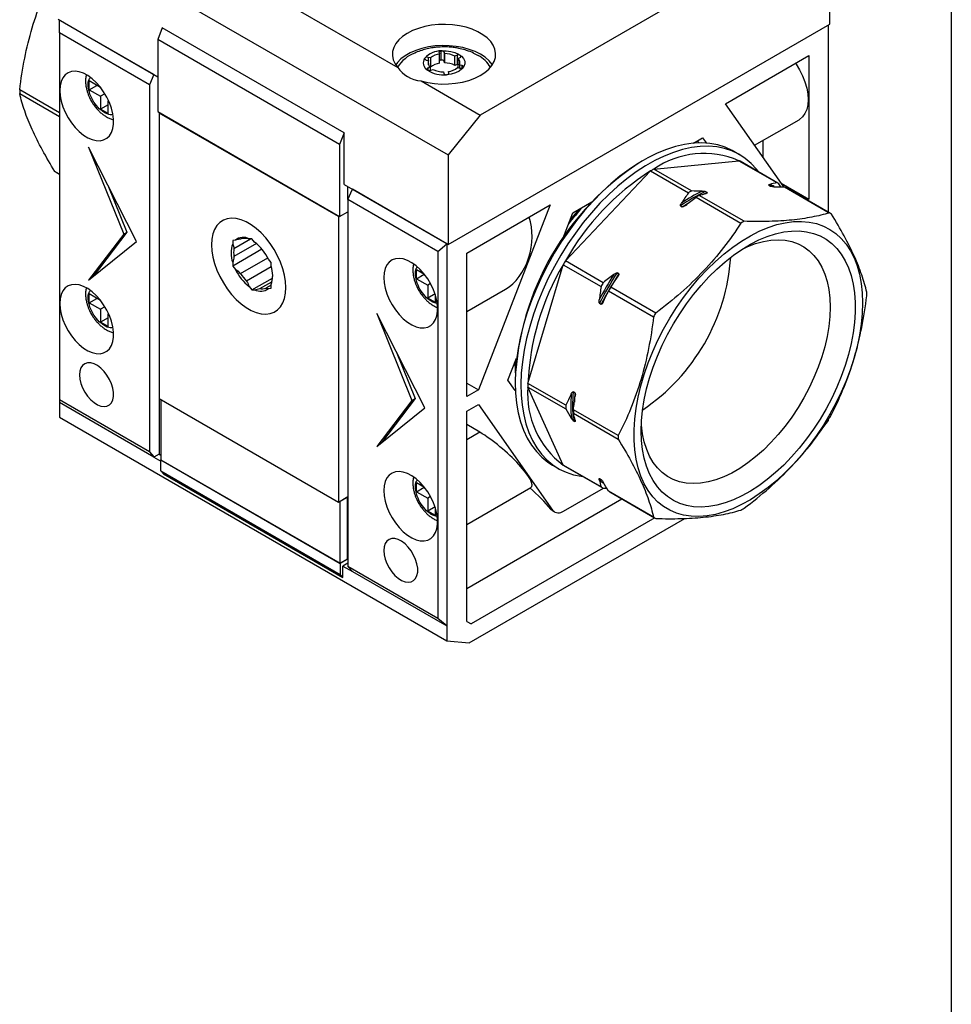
# Model space of a CAD drawing. Header units: millimetres. Extents: x 13 to 546, y 13 to 419.
# Tile 11 of 14: x 443 to 546, y 236 to 344. Entities that reach past the tile are written whole.
import ezdxf

# ---------------------------------------------------------------- set-up
doc = ezdxf.new("R2010")
doc.units = ezdxf.units.MM
doc.header["$LTSCALE"] = 2
doc.layers.add('TEXT', color=140, linetype='Continuous', lineweight=25)

msp = doc.modelspace()

# ---------------------------------------------------------------- linework, layer by layer
for p, q in [((447.488, 354.345), (490.551, 329.486)), ((460.128, 353.488), (484.983, 339.139)), ((529.159, 354.131), (494.087, 333.884)), ((532.695, 343.924), (532.695, 353.815)), ((447.488, 344.454), (458.484, 338.107)), ((458.06, 338.352), (447.63, 344.373)), ((447.63, 342.954), (447.63, 344.373)), ((458.979, 343.505), (458.484, 342.229)), ((479.061, 331.912), (458.979, 343.505)), ((490.551, 319.595), (532.695, 343.924)), ((532.553, 323.133), (532.553, 343.842)), ((457.565, 337.218), (447.63, 342.954)), ((447.63, 342.954), (447.63, 302.435)), ((478.566, 330.636), (458.484, 342.229)), ((458.484, 342.229), (458.484, 334.269)), ((488.602, 340.19), (488.327, 340.256)), ((488.327, 340.256), (488.327, 339.912)), ((489.557, 340.799), (489.595, 340.629)), ((489.595, 339.608), (489.595, 340.629)), ((489.794, 339.956), (489.794, 340.976)), ((490.141, 340.67), (490.103, 340.84)), ((490.103, 340.84), (490.103, 339.819)), ((490.141, 340.67), (490.141, 339.649)), ((491.532, 340.497), (491.296, 340.392)), ((491.296, 339.372), (491.296, 340.392)), ((491.532, 340.497), (491.532, 339.476)), ((491.631, 340.14), (491.867, 340.244)), ((491.917, 340.467), (491.917, 340.274)), ((493.341, 340.725), (493.875, 340.455)), ((521.157, 335.14), (530.361, 340.453)), ((530.361, 340.453), (530.361, 324.613)), ((487.967, 340.048), (487.967, 340.17)), ((488.115, 339.963), (488.39, 339.897)), ((488.55, 339.181), (488.314, 339.077)), ((488.39, 339.423), (488.39, 339.897)), ((488.602, 339.17), (488.549, 339.182)), ((488.55, 339.181), (488.55, 338.796)), ((488.602, 340.19), (488.602, 339.17)), ((490.141, 339.649), (490.103, 339.819)), ((491.532, 339.476), (491.296, 339.372)), ((491.579, 339.128), (491.853, 339.062)), ((491.631, 340.14), (491.631, 339.119)), ((492.066, 339.355), (491.792, 339.421)), ((491.792, 339.421), (491.792, 339.077)), ((492.066, 339.355), (492.066, 339.062)), ((458.06, 338.352), (457.565, 337.218)), ((488.314, 339.077), (488.314, 338.824)), ((488.648, 338.824), (488.884, 338.928)), ((490.038, 338.65), (490.076, 338.48)), ((490.622, 338.52), (490.584, 338.69)), ((490.584, 338.69), (490.584, 338.417)), ((490.622, 338.48), (490.622, 338.52)), ((452.155, 336.942), (450.918, 337.657)), ((450.918, 336.677), (450.918, 337.657)), ((450.918, 336.677), (451.767, 337.167)), ((452.155, 336.949), (452.155, 336.942)), ((457.565, 337.218), (457.565, 296.7)), ((487.564, 337.649), (494.087, 333.884)), ((447.63, 334.121), (443.243, 336.653)), ((443.243, 336.253), (447.63, 333.721)), ((450.918, 336.677), (452.155, 335.962)), ((452.155, 336.942), (452.159, 336.944)), ((452.645, 336.245), (452.155, 335.962)), ((452.155, 335.962), (452.155, 334.533)), ((453.004, 335.023), (452.155, 334.533)), ((453.004, 335.472), (453.044, 335.496)), ((453.004, 334.044), (453.004, 335.472)), ((453.004, 335.472), (453.073, 335.433)), ((527.614, 325.953), (521.157, 335.14)), ((453.004, 334.044), (452.155, 334.533)), ((458.484, 334.269), (478.566, 322.676)), ((458.625, 334.187), (458.625, 334.106)), ((458.625, 334.106), (458.696, 334.147)), ((478.424, 322.676), (458.625, 334.106)), ((458.625, 334.106), (458.625, 302.587)), ((494.087, 333.884), (490.551, 329.486)), ((524.386, 330.546), (529.286, 333.374)), ((479.061, 331.912), (478.566, 330.636)), ((479.061, 326.228), (479.061, 331.912)), ((478.566, 330.636), (478.566, 322.676)), ((517.625, 330.774), (518.646, 331.363)), ((518.26, 330.807), (518.093, 331.044)), ((518.646, 331.363), (519.054, 330.783)), ((525.306, 331.077), (525.306, 329.237)), ((456.151, 319.938), (450.847, 330.349)), ((450.847, 330.349), (454.736, 320.755)), ((490.551, 329.486), (490.551, 319.595)), ((522.718, 329.504), (522.082, 329.871)), ((512.08, 328.879), (511.939, 328.798)), ((513.246, 327.918), (522.649, 328.849)), ((522.649, 328.849), (526.823, 326.439)), ((526.946, 326.37), (522.772, 328.78)), ((447.63, 327.359), (447.138, 327.643)), ((447.261, 327.57), (447.63, 327.357)), ((503.496, 317.792), (512.899, 327.718)), ((512.899, 327.718), (517.073, 325.309)), ((517.42, 325.509), (513.246, 327.918)), ((452.983, 326.156), (455.09, 320.959)), ((479.061, 326.228), (490.551, 319.595)), ((525.956, 326.132), (526.146, 326.022)), ((527.272, 325.959), (527.068, 326.298)), ((527.323, 326.366), (530.361, 324.613)), ((479.485, 324.564), (479.485, 325.983)), ((479.485, 324.564), (479.98, 325.697)), ((490.41, 319.676), (479.98, 325.697)), ((523.22, 322.16), (518.265, 325.021)), ((518.826, 325.184), (519.132, 325.328)), ((519.132, 325.328), (518.942, 325.438)), ((527.668, 325.952), (532.623, 323.091)), ((532.746, 323.022), (527.79, 325.883)), ((489.42, 318.829), (479.485, 324.564)), ((479.485, 324.564), (479.485, 284.046)), ((492.602, 318.655), (501.806, 323.969)), ((501.806, 323.969), (493.886, 303.556)), ((504.317, 323.091), (506.427, 324.31)), ((517.918, 324.821), (522.873, 321.96)), ((530.361, 324.613), (530.176, 324.506)), ((478.566, 322.676), (479.485, 323.207)), ((503.202, 320.218), (504.317, 323.091)), ((516.206, 323.859), (516.396, 323.749)), ((478.495, 322.717), (478.424, 322.676)), ((478.424, 322.676), (478.424, 291.158)), ((454.736, 320.755), (450.847, 315.651)), ((455.09, 320.959), (451.363, 316.068)), ((454.736, 320.755), (455.09, 320.959)), ((450.847, 315.651), (456.151, 319.938)), ((467.052, 320.074), (466.757, 320.047)), ((466.757, 320.047), (466.757, 319.654)), ((466.899, 319.164), (468.735, 320.224)), ((469.387, 319.702), (466.899, 318.266)), ((468.878, 320.237), (468.583, 320.211)), ((469.174, 319.87), (468.878, 320.237)), ((489.42, 318.829), (490.41, 319.676)), ((490.41, 319.676), (490.41, 277.494)), ((469.992, 319.086), (466.757, 317.219)), ((489.42, 318.829), (489.42, 278.31)), ((492.602, 302.814), (492.602, 318.655)), ((466.757, 317.612), (466.757, 317.219)), ((467.622, 316.4), (470.622, 318.131)), ((471, 317.598), (470.705, 317.965)), ((471, 317.204), (471, 317.598)), ((507.67, 315.382), (503.496, 317.792)), ((466.757, 317.219), (467.052, 316.851)), ((471.02, 317.134), (468.296, 315.562)), ((487.945, 316.281), (487.051, 316.797)), ((487.051, 315.817), (487.051, 316.797)), ((487.051, 315.817), (487.9, 316.307)), ((499.356, 304.26), (503.251, 317.367)), ((503.251, 317.367), (507.425, 314.958)), ((509.382, 316.345), (509.192, 316.455)), ((468.878, 314.58), (471.153, 315.893)), ((469.744, 314.726), (471.071, 315.492)), ((487.051, 315.817), (488.289, 315.103)), ((488.601, 315.284), (488.289, 315.103)), ((509.341, 316.126), (509.367, 316.167)), ((452.155, 313.426), (450.918, 314.14)), ((450.918, 313.16), (450.918, 314.14)), ((468.583, 314.947), (468.878, 314.58)), ((468.878, 314.58), (469.174, 314.606)), ((471, 315.123), (470.417, 314.786)), ((470.705, 314.743), (471, 314.769)), ((471, 314.769), (471, 315.163)), ((488.289, 315.103), (488.289, 313.674)), ((489.099, 314.142), (488.289, 313.674)), ((492.602, 312.197), (496.881, 314.668)), ((508.269, 314.47), (513.225, 311.61)), ((513.47, 312.034), (508.515, 314.895)), ((450.918, 313.16), (451.767, 313.65)), ((450.918, 313.16), (452.155, 312.446)), ((452.155, 313.433), (452.155, 313.426)), ((452.155, 313.426), (452.159, 313.428)), ((489.137, 313.184), (488.289, 313.674)), ((489.137, 313.184), (489.137, 314.025)), ((507.257, 313.104), (507.447, 312.994)), ((507.591, 313.091), (507.619, 313.142)), ((452.645, 312.729), (452.155, 312.446)), ((452.155, 312.446), (452.155, 311.017)), ((453.004, 311.956), (453.044, 311.979)), ((453.004, 310.527), (453.004, 311.956)), ((453.004, 311.956), (453.073, 311.916)), ((487.97, 301.569), (482.667, 311.98)), ((482.667, 311.98), (486.556, 302.386)), ((453.004, 311.507), (452.155, 311.017)), ((453.004, 310.527), (452.155, 311.017)), ((484.803, 307.787), (486.91, 302.59)), ((497.152, 304.625), (498.099, 307.065)), ((498.018, 306.856), (498.012, 306.223)), ((497.963, 303.47), (497.152, 304.625)), ((497.941, 304.549), (497.941, 304.386)), ((492.602, 304.297), (493.886, 303.556)), ((493.886, 303.556), (492.602, 302.814)), ((503.53, 301.851), (499.356, 304.26)), ((503.251, 295.25), (499.356, 303.86)), ((499.356, 303.86), (503.53, 301.45)), ((504.542, 303.217), (504.352, 303.327)), ((457.565, 296.7), (447.63, 302.435)), ((447.63, 302.435), (447.63, 302.19)), ((447.63, 302.19), (447.63, 300.524)), ((447.63, 302.19), (458.06, 296.169)), ((458.625, 302.587), (458.625, 296.463)), ((458.625, 302.587), (478.424, 291.158)), ((458.838, 302.465), (458.838, 295.83)), ((486.556, 302.386), (482.667, 297.282)), ((486.91, 302.59), (483.183, 297.699)), ((486.556, 302.386), (486.91, 302.59)), ((504.593, 302.972), (504.595, 303.03)), ((482.667, 297.282), (487.97, 301.569)), ((492.602, 301.181), (493.886, 301.923)), ((492.602, 277.997), (492.602, 301.181)), ((493.886, 301.923), (502.071, 290.276)), ((509.33, 298.502), (504.374, 301.363)), ((447.63, 300.524), (490.41, 275.828)), ((504.352, 300.168), (504.542, 300.058)), ((504.374, 300.963), (509.33, 298.102)), ((504.542, 300.058), (504.519, 300.326)), ((504.595, 300.088), (504.591, 300.165)), ((531.91, 299.357), (532.553, 300.157)), ((532.553, 300.157), (532.553, 300.305)), ((494.053, 298.875), (492.602, 299.713)), ((494.053, 298.875), (492.602, 298.037)), ((494.056, 298.871), (492.602, 298.032)), ((494.053, 298.875), (494.056, 298.871)), ((457.565, 296.7), (458.06, 296.169)), ((458.625, 296.463), (458.06, 296.136)), ((458.06, 296.169), (458.06, 296.136)), ((458.06, 296.136), (458.838, 295.687)), ((458.625, 296.463), (458.838, 296.341)), ((458.838, 295.83), (478.637, 284.401)), ((458.838, 295.81), (458.855, 295.82)), ((458.838, 295.81), (478.637, 284.38)), ((458.838, 294.604), (458.838, 295.81)), ((458.838, 294.604), (478.637, 283.174)), ((458.838, 294.604), (459.12, 294.283)), ((502.083, 295.229), (502.72, 294.862)), ((507.425, 292.84), (503.251, 295.25)), ((503.373, 295.177), (507.547, 292.768)), ((459.12, 294.283), (478.919, 282.853)), ((507.447, 293.635), (507.257, 293.745)), ((507.257, 293.745), (507.437, 293.599)), ((487.945, 292.765), (487.051, 293.281)), ((487.051, 292.301), (487.051, 293.281)), ((487.051, 292.301), (487.9, 292.791)), ((492.602, 288.681), (499.681, 292.768)), ((503.296, 290.167), (507.681, 292.698)), ((507.67, 292.699), (508.065, 292.691)), ((478.424, 291.158), (479.485, 291.77)), ((479.414, 291.668), (478.637, 291.219)), ((479.361, 291.698), (479.414, 291.668)), ((479.414, 291.729), (479.485, 291.688)), ((479.485, 291.688), (479.414, 291.647)), ((479.414, 291.668), (479.414, 284.85)), ((479.414, 291.647), (479.414, 284.829)), ((487.051, 292.301), (488.289, 291.587)), ((488.601, 291.767), (488.289, 291.587)), ((488.289, 291.587), (488.289, 290.158)), ((492.602, 281.627), (509.724, 291.511)), ((513.225, 289.492), (508.269, 292.353)), ((508.392, 292.28), (513.347, 289.419)), ((478.637, 291.219), (478.583, 291.249)), ((478.637, 284.401), (478.637, 291.219)), ((489.099, 290.626), (488.289, 290.158)), ((489.137, 289.668), (489.137, 290.508)), ((502.071, 290.276), (501.878, 290.388)), ((501.878, 290.388), (502.169, 290.161)), ((489.137, 289.668), (488.289, 290.158)), ((492.859, 275.609), (516.688, 289.365)), ((513.367, 289.408), (493.102, 277.709)), ((502.16, 290.147), (502.296, 290.068)), ((479.414, 284.85), (478.637, 284.401)), ((479.414, 284.829), (478.637, 284.38)), ((479.397, 284.839), (479.414, 284.829)), ((478.637, 284.38), (478.637, 283.174)), ((479.485, 284.421), (478.919, 284.094)), ((478.919, 284.094), (479.98, 283.482)), ((478.919, 282.853), (478.919, 284.094)), ((489.42, 278.31), (479.485, 284.046)), ((479.485, 284.046), (479.98, 283.515)), ((478.637, 283.174), (478.919, 282.853)), ((479.98, 283.515), (490.41, 277.494)), ((479.98, 283.482), (479.98, 283.515)), ((490.41, 277.494), (489.42, 278.31)), ((490.41, 277.494), (490.41, 275.828)), ((492.602, 277.997), (493.102, 277.709)), ((490.41, 275.828), (492.859, 275.609))]:
    msp.add_line(p, q)
at = {"flags": 128}
for points in [[(487.564, 337.649), (488.287, 337.477), (489.044, 337.364), (489.821, 337.312), (490.603, 337.321), (491.376, 337.393), (492.124, 337.524), (492.834, 337.714), (493.492, 337.958), (494.087, 338.252), (494.606, 338.59), (495.04, 338.965), (495.381, 339.372), (495.622, 339.801), (495.759, 340.246), (495.789, 340.697), (495.712, 341.147), (495.529, 341.586), (495.244, 342.006), (494.861, 342.4), (494.389, 342.76), (493.836, 343.08), (493.212, 343.352), (492.53, 343.573), (491.802, 343.738), (491.041, 343.843), (490.262, 343.888), (489.481, 343.87), (488.711, 343.791), (487.966, 343.652), (487.262, 343.455), (486.611, 343.205), (486.026, 342.905), (485.517, 342.562), (485.095, 342.182), (484.766, 341.772), (484.538, 341.34), (484.415, 340.894), (484.398, 340.443), (484.489, 339.994), (484.685, 339.557), (484.983, 339.139)], [(495.423, 339.435), (495.394, 339.479), (495.06, 339.884), (494.633, 340.26), (494.122, 340.598), (493.536, 340.893), (492.885, 341.14), (492.183, 341.333), (491.441, 341.469), (490.675, 341.545), (489.897, 341.56), (489.123, 341.514), (488.367, 341.408), (487.644, 341.243), (486.965, 341.023), (486.346, 340.752), (485.795, 340.434), (485.325, 340.076), (484.944, 339.685), (484.76, 339.435)], [(489.557, 340.799), (489.555, 340.828), (489.563, 340.858), (489.58, 340.886), (489.606, 340.912), (489.64, 340.934), (489.68, 340.952), (489.726, 340.966), (489.775, 340.975)], [(489.814, 340.978), (490.327, 340.98), (490.828, 340.917), (491.293, 340.792), (491.698, 340.61), (492.023, 340.381), (492.252, 340.116), (492.373, 339.828), (492.381, 339.532), (492.275, 339.242), (492.06, 338.973), (491.747, 338.738), (491.352, 338.549), (490.894, 338.415), (490.396, 338.344)], [(491.867, 340.244), (491.906, 340.266), (491.937, 340.291), (491.96, 340.319), (491.972, 340.35), (491.974, 340.381), (491.965, 340.411), (491.946, 340.441), (491.917, 340.467)], [(488.115, 339.963), (488.071, 339.976), (488.031, 339.995), (487.998, 340.017), (487.972, 340.042), (487.955, 340.069), (487.947, 340.098), (487.948, 340.128), (487.959, 340.156)], [(492.213, 339.147), (492.229, 339.177), (492.235, 339.208), (492.229, 339.239), (492.214, 339.269), (492.189, 339.296), (492.155, 339.321), (492.113, 339.34), (492.066, 339.355)], [(528.886, 339.602), (528.962, 339.492), (529.348, 338.866), (529.677, 338.211), (529.941, 337.54), (530.134, 336.871), (530.251, 336.217), (530.291, 335.595), (530.251, 335.018), (530.134, 334.501), (529.941, 334.054), (529.677, 333.688), (529.348, 333.412), (529.286, 333.374)], [(447.665, 336.595), (447.704, 336.023), (447.818, 335.421), (448.005, 334.805), (448.261, 334.191), (448.578, 333.595), (448.948, 333.032), (449.362, 332.517), (449.809, 332.064), (450.277, 331.683), (450.755, 331.385), (451.229, 331.178), (451.688, 331.066), (452.12, 331.053), (452.513, 331.14), (452.858, 331.323), (453.145, 331.599), (453.367, 331.959), (453.519, 332.395), (453.595, 332.896), (453.595, 333.448), (453.519, 334.037), (453.367, 334.648), (453.145, 335.265), (452.858, 335.872), (452.513, 336.453), (452.12, 336.993), (451.688, 337.479), (451.229, 337.898), (450.755, 338.238), (450.277, 338.492), (449.809, 338.652), (449.362, 338.714), (448.948, 338.677), (448.578, 338.542), (448.261, 338.312), (448.005, 337.993), (447.818, 337.593), (447.704, 337.123), (447.665, 336.595)], [(488.314, 339.077), (488.276, 339.057), (488.246, 339.033), (488.224, 339.007), (488.21, 338.978), (488.206, 338.949), (488.211, 338.92), (488.225, 338.891), (488.249, 338.865)], [(490.396, 338.344), (490.446, 338.351), (490.494, 338.365), (490.536, 338.383), (490.571, 338.406), (490.598, 338.432), (490.616, 338.46), (490.624, 338.49), (490.622, 338.52)], [(522.082, 329.871), (521.898, 329.973), (521.129, 330.325), (520.311, 330.582), (519.45, 330.743), (518.549, 330.807), (517.614, 330.773), (516.649, 330.642), (515.66, 330.415), (514.651, 330.092), (513.629, 329.676), (512.599, 329.168), (511.566, 328.572), (510.536, 327.89), (509.514, 327.126), (508.506, 326.285), (507.516, 325.37), (506.552, 324.387), (505.616, 323.341), (504.715, 322.237), (503.854, 321.081), (503.036, 319.88), (502.267, 318.64), (501.55, 317.367), (500.889, 316.069), (500.288, 314.752), (499.75, 313.423), (499.278, 312.09), (498.874, 310.758), (498.54, 309.437), (498.279, 308.132), (498.091, 306.851), (497.978, 305.6), (497.941, 304.386), (497.978, 303.216), (498.091, 302.095), (498.279, 301.03), (498.54, 300.027), (498.874, 299.091), (499.278, 298.226), (499.75, 297.438), (500.288, 296.73), (500.889, 296.107), (501.55, 295.572), (502.083, 295.229)], [(524.85, 327.58), (524.584, 327.918), (523.991, 328.552), (523.337, 329.099), (522.627, 329.555), (521.864, 329.919), (521.052, 330.188), (520.196, 330.361), (519.3, 330.437), (518.369, 330.415), (517.407, 330.296), (516.421, 330.081), (515.415, 329.77), (514.394, 329.365), (513.365, 328.869), (512.332, 328.284), (511.301, 327.612), (510.277, 326.859), (509.267, 326.027), (508.275, 325.121), (507.307, 324.146)], [(526.316, 325.99), (526.219, 326.031), (525.956, 326.132)], [(507.307, 324.146), (506.368, 323.107), (505.462, 322.01), (504.596, 320.861), (503.772, 319.665), (502.997, 318.43), (502.273, 317.161), (501.605, 315.865), (500.996, 314.55), (500.45, 313.222), (499.969, 311.889), (499.557, 310.557), (499.214, 309.234), (498.944, 307.927), (498.747, 306.642), (498.625, 305.387), (498.578, 304.168), (498.606, 302.992), (498.709, 301.865), (498.888, 300.793), (499.14, 299.782), (499.464, 298.837), (499.86, 297.963), (500.324, 297.165), (500.854, 296.447), (501.447, 295.813), (502.101, 295.266), (502.811, 294.81), (503.574, 294.446), (504.386, 294.177), (505.242, 294.005), (505.451, 293.978)], [(516.396, 323.749), (516.737, 323.981), (517.026, 324.17)], [(464.424, 319.572), (464.462, 318.905), (464.576, 318.206), (464.763, 317.489), (465.021, 316.766), (465.344, 316.052), (465.726, 315.359), (466.16, 314.7), (466.638, 314.089), (467.151, 313.535), (467.69, 313.049), (468.245, 312.641), (468.805, 312.318), (469.359, 312.086), (469.898, 311.949), (470.412, 311.91), (470.89, 311.97), (471.324, 312.127), (471.706, 312.379), (472.029, 312.721), (472.287, 313.146), (472.474, 313.647), (472.588, 314.214), (472.626, 314.837), (472.588, 315.504), (472.474, 316.202), (472.287, 316.919), (472.029, 317.642), (471.706, 318.356), (471.324, 319.049), (470.89, 319.708), (470.412, 320.32), (469.898, 320.874), (469.359, 321.359), (468.805, 321.768), (468.245, 322.091), (467.69, 322.323), (467.151, 322.46), (466.638, 322.498), (466.16, 322.439), (465.726, 322.281), (465.344, 322.03), (465.021, 321.688), (464.763, 321.263), (464.576, 320.762), (464.462, 320.195), (464.424, 319.572)], [(536.301, 313.142), (536.263, 311.991), (536.149, 310.802), (535.961, 309.584), (535.698, 308.344), (535.364, 307.088), (534.959, 305.825), (534.486, 304.563), (533.948, 303.308), (533.348, 302.068), (532.69, 300.852), (531.978, 299.665), (531.216, 298.515), (530.409, 297.41), (529.562, 296.356), (528.678, 295.358), (527.765, 294.424), (526.828, 293.558), (525.871, 292.767), (524.901, 292.054), (523.924, 291.424), (522.945, 290.881), (521.971, 290.428), (521.007, 290.068), (520.059, 289.803), (519.133, 289.634), (518.234, 289.563), (517.368, 289.59), (516.54, 289.714), (515.755, 289.936), (515.018, 290.254), (514.332, 290.665), (513.703, 291.167), (513.134, 291.758), (512.628, 292.434), (512.189, 293.191), (511.819, 294.023), (511.52, 294.927), (511.294, 295.897), (511.143, 296.926), (511.067, 298.009), (511.067, 299.14), (511.143, 300.31), (511.294, 301.514), (511.52, 302.745), (511.819, 303.993), (512.189, 305.254), (512.628, 306.517), (513.134, 307.777), (513.703, 309.025), (514.332, 310.254), (515.018, 311.457), (515.755, 312.626), (516.54, 313.754), (517.368, 314.835), (518.234, 315.862), (519.133, 316.828), (520.059, 317.729), (521.007, 318.558), (521.971, 319.311), (522.945, 319.982), (523.924, 320.569), (524.901, 321.068), (525.871, 321.475), (526.828, 321.788), (527.765, 322.005), (528.678, 322.125), (529.562, 322.147), (530.409, 322.071), (531.216, 321.898), (531.978, 321.628), (532.69, 321.263), (533.348, 320.806), (533.948, 320.259), (534.486, 319.625), (534.959, 318.908), (535.364, 318.113), (535.698, 317.244), (535.961, 316.307), (536.149, 315.307), (536.263, 314.249), (536.301, 313.142)], [(511.871, 299.038), (511.908, 300.143), (512.02, 301.284), (512.205, 302.454), (512.463, 303.646), (512.792, 304.851), (513.19, 306.063), (513.654, 307.274), (514.181, 308.475), (514.769, 309.66), (515.413, 310.821), (516.109, 311.95), (516.853, 313.041), (517.64, 314.087), (518.465, 315.08), (519.323, 316.016), (520.209, 316.886), (521.117, 317.688), (522.041, 318.414), (522.975, 319.061), (523.914, 319.625), (524.851, 320.101), (525.781, 320.487), (526.698, 320.781), (527.595, 320.981), (528.468, 321.085), (529.31, 321.092), (530.117, 321.003), (530.883, 320.819), (531.604, 320.54), (532.275, 320.168), (532.891, 319.705), (533.449, 319.155), (533.945, 318.521), (534.376, 317.807), (534.74, 317.017), (535.033, 316.157), (535.255, 315.232), (535.404, 314.247), (535.479, 313.209), (535.479, 312.125), (535.404, 311.001), (535.255, 309.845), (535.033, 308.663), (534.74, 307.464), (534.376, 306.254), (533.945, 305.042), (533.449, 303.835), (532.891, 302.641), (532.275, 301.467), (531.604, 300.321), (530.883, 299.21), (530.117, 298.141), (529.31, 297.12), (528.468, 296.155), (527.595, 295.252), (526.698, 294.415), (525.781, 293.65), (524.851, 292.963), (523.914, 292.357), (522.975, 291.837), (522.041, 291.405), (521.117, 291.065), (520.209, 290.818), (519.323, 290.666), (518.465, 290.61), (517.64, 290.651), (516.853, 290.788), (516.109, 291.02), (515.413, 291.346), (514.769, 291.763), (514.181, 292.27), (513.654, 292.862), (513.19, 293.537), (512.792, 294.289), (512.463, 295.115), (512.205, 296.009), (512.02, 296.965), (511.908, 297.977), (511.871, 299.038)], [(522.964, 319.054), (523.619, 319.359), (524.492, 319.69), (525.348, 319.927), (526.182, 320.068), (526.989, 320.113), (527.761, 320.061), (528.494, 319.912), (529.183, 319.667), (529.822, 319.329), (530.406, 318.899), (530.932, 318.381), (531.396, 317.779), (531.795, 317.097), (532.125, 316.339), (532.384, 315.512), (532.57, 314.62), (532.683, 313.672), (532.72, 312.672), (532.683, 311.63), (532.57, 310.551), (532.384, 309.445), (532.125, 308.318), (531.795, 307.18), (531.396, 306.037), (530.932, 304.899), (530.406, 303.774), (529.822, 302.669), (529.183, 301.594), (528.494, 300.554), (527.761, 299.559), (526.989, 298.615), (526.182, 297.728), (525.348, 296.906), (524.492, 296.154), (523.619, 295.478), (522.738, 294.882), (521.853, 294.372), (520.971, 293.949), (520.099, 293.618), (519.243, 293.382), (518.408, 293.24), (517.602, 293.196), (516.83, 293.248), (516.096, 293.397), (515.408, 293.642), (514.769, 293.98), (514.184, 294.409), (513.658, 294.927), (513.194, 295.529), (512.796, 296.212), (512.466, 296.97), (512.207, 297.797), (512.02, 298.688), (511.908, 299.637), (511.892, 299.875)], [(483.445, 315.94), (483.483, 315.368), (483.598, 314.766), (483.785, 314.15), (484.04, 313.536), (484.357, 312.94), (484.728, 312.377), (485.142, 311.862), (485.588, 311.408), (486.057, 311.028), (486.534, 310.73), (487.009, 310.522), (487.468, 310.411), (487.9, 310.398), (488.293, 310.485), (488.638, 310.668), (488.925, 310.944), (489.147, 311.304), (489.298, 311.74), (489.375, 312.241), (489.375, 312.793), (489.298, 313.382), (489.147, 313.993), (488.925, 314.609), (488.638, 315.216), (488.293, 315.798), (487.9, 316.338), (487.468, 316.824), (487.009, 317.243), (486.534, 317.583), (486.057, 317.837), (485.588, 317.997), (485.142, 318.059), (484.728, 318.022), (484.357, 317.887), (484.04, 317.656), (483.785, 317.337), (483.598, 316.938), (483.483, 316.468), (483.445, 315.94)], [(447.665, 313.079), (447.704, 312.506), (447.818, 311.905), (448.005, 311.289), (448.261, 310.675), (448.578, 310.079), (448.948, 309.516), (449.362, 309.001), (449.809, 308.547), (450.277, 308.166), (450.755, 307.869), (451.229, 307.661), (451.688, 307.55), (452.12, 307.537), (452.513, 307.624), (452.858, 307.807), (453.145, 308.082), (453.367, 308.443), (453.519, 308.879), (453.595, 309.379), (453.595, 309.931), (453.519, 310.52), (453.367, 311.131), (453.145, 311.748), (452.858, 312.355), (452.513, 312.936), (452.12, 313.477), (451.688, 313.963), (451.229, 314.382), (450.755, 314.722), (450.277, 314.975), (449.809, 315.135), (449.362, 315.198), (448.948, 315.161), (448.578, 315.025), (448.261, 314.795), (448.005, 314.476), (447.818, 314.077), (447.704, 313.607), (447.665, 313.079)], [(449.857, 305.199), (449.896, 304.742), (450.009, 304.258), (450.193, 303.769), (450.44, 303.295), (450.74, 302.853), (451.08, 302.464), (451.447, 302.143), (451.826, 301.902), (452.201, 301.752), (452.556, 301.699), (452.878, 301.744), (453.153, 301.887), (453.369, 302.122), (453.519, 302.438), (453.595, 302.822), (453.595, 303.26), (453.519, 303.733), (453.369, 304.222), (453.153, 304.706), (452.878, 305.167), (452.556, 305.584), (452.201, 305.941), (451.826, 306.224), (451.447, 306.42), (451.08, 306.522), (450.74, 306.526), (450.44, 306.431), (450.193, 306.242), (450.009, 305.965), (449.896, 305.613), (449.857, 305.199)], [(483.445, 292.424), (483.483, 291.851), (483.598, 291.249), (483.785, 290.633), (484.04, 290.02), (484.357, 289.423), (484.728, 288.861), (485.142, 288.346), (485.588, 287.892), (486.057, 287.511), (486.534, 287.213), (487.009, 287.006), (487.468, 286.895), (487.9, 286.882), (488.293, 286.968), (488.638, 287.152), (488.925, 287.427), (489.147, 287.788), (489.298, 288.224), (489.375, 288.724), (489.375, 289.276), (489.298, 289.865), (489.147, 290.476), (488.925, 291.093), (488.638, 291.7), (488.293, 292.281), (487.9, 292.822), (487.468, 293.308), (487.009, 293.726), (486.534, 294.067), (486.057, 294.32), (485.588, 294.48), (485.142, 294.543), (484.728, 294.505), (484.357, 294.37), (484.04, 294.14), (483.785, 293.821), (483.598, 293.421), (483.483, 292.952), (483.445, 292.424)], [(483.445, 285.81), (483.483, 285.352), (483.597, 284.869), (483.781, 284.38), (484.028, 283.905), (484.327, 283.464), (484.668, 283.074), (485.035, 282.753), (485.414, 282.512), (485.788, 282.362), (486.144, 282.309), (486.466, 282.355), (486.74, 282.498), (486.957, 282.732), (487.107, 283.048), (487.183, 283.433), (487.183, 283.871), (487.107, 284.344), (486.957, 284.832), (486.74, 285.317), (486.466, 285.777), (486.144, 286.194), (485.788, 286.552), (485.414, 286.834), (485.035, 287.031), (484.668, 287.133), (484.327, 287.136), (484.028, 287.042), (483.781, 286.852), (483.597, 286.575), (483.483, 286.223), (483.445, 285.81)]]:
    msp.add_lwpolyline(points, dxfattribs=at)
for centre, radius, start, end in [((488.182, 337.219), 3.754, 110.48534, 148.90926), ((489.807, 338.466), 2.509, 90.73158, 136.78198), ((488.221, 339.889), 0.382, 73.94109, 129.41449), ((489.852, 338.701), 1.944, 97.59336, 130.02735), ((489.862, 340.708), 0.274, 28.75993, 100.23093), ((490.144, 338.137), 2.532, 62.94069, 90.06229), ((491.696, 340.115), 0.416, 57.88054, 113.34288), ((492.349, 337.535), 3.295, 29.51625, 62.41723), ((488.71, 339.647), 0.908, 145.86146, 239.47139), ((488.997, 339.657), 0.653, 158.44938, 226.79539), ((489.852, 337.681), 1.944, 97.59336, 130.02735), ((489.801, 339.635), 0.321, 91.18311, 129.79792), ((489.856, 339.679), 0.284, 29.60418, 102.57549), ((490.144, 337.117), 2.532, 62.94069, 90.06229), ((490.329, 340.621), 1.948, 277.55, 309.94429), ((491.687, 339.112), 0.396, 98.21711, 113.12467), ((491.184, 339.663), 0.653, 338.32142, 46.92335), ((491.96, 339.411), 0.365, 252.93248, 313.79223), ((490.039, 341.575), 3.25, 237.1791, 275.88987), ((488.483, 339.215), 0.425, 241.07379, 292.89785), ((490.037, 341.179), 2.529, 242.87746, 270.0197), ((490.319, 338.614), 0.278, 208.98072, 281.11801), ((461.534, 336.453), 18.292, 179.37296, 180.62704), ((518.789, 319.879), 9.765, 66.7169, 124.58732), ((528.215, 303.237), 30.303, 122.48747, 177.51791), ((519.538, 323.178), 6.468, 60.00273, 61.24862), ((450.495, 333.172), 6.468, 238.74062, 240.00266), ((527.909, 304.082), 27.999, 122.41686, 150.6822), ((522.215, 311.981), 18.288, 119.37017, 120.62446), ((523.72, 320.3), 6.368, 63.77352, 68.4813), ((523.712, 320.769), 6.468, 58.74061, 61.24864), ((526.386, 309.383), 17.697, 114.87648, 125.11815), ((526.325, 309.453), 17.799, 115.73487, 124.25976), ((526.389, 309.572), 18.288, 119.37017, 120.62446), ((527.234, 309.084), 18.288, 119.37017, 120.62446), ((524.557, 320.281), 6.468, 60.00273, 61.24862), ((525.773, 304.989), 27.682, 137.47035, 142.36214), ((529.512, 317.421), 6.468, 58.74061, 61.24864), ((532.189, 306.223), 18.288, 119.37017, 120.62446), ((469.586, 318.633), 3.007, 160.15942, 199.84058), ((467.92, 319.003), 1.378, 61.2077, 129.01134), ((468.066, 319.034), 1.242, 79.30601, 110.91302), ((466.079, 315.814), 5.102, 24.93843, 52.65072), ((469.727, 318.715), 2.864, 170.97887, 189.02113), ((532.47, 300.781), 33.599, 149.58193, 150.41807), ((499.736, 319.677), 22.06, 303.86737, 356.13801), ((471.678, 319.003), 5.102, 204.93843, 232.65072), ((471.756, 319.033), 4.901, 212.49794, 225.0912), ((468.171, 316.184), 3.007, 340.15942, 19.84058), ((527.334, 303.078), 28.003, 149.31842, 177.58135), ((536.312, 298.562), 32.491, 146.58629, 153.41371), ((536.503, 298.453), 32.491, 146.58629, 153.41371), ((468.725, 316.229), 2.451, 350.29636, 358.49913), ((536.308, 298.565), 32.684, 147.15852, 152.84148), ((536.644, 298.371), 33.599, 149.58193, 150.41807), ((469.837, 315.814), 1.378, 241.2077, 309.01134), ((469.974, 315.946), 1.242, 259.30601, 290.91302), ((537.489, 297.883), 33.599, 149.58193, 150.41807), ((518.472, 314.139), 18.292, 359.37296, 0.62704), ((542.444, 295.023), 33.599, 149.58193, 150.41807), ((509.092, 303.078), 9.768, 175.4103, 233.27128), ((517.647, 304.06), 18.292, 179.37296, 180.62704), ((521.983, 301.747), 17.702, 174.88, 185.12), ((521.891, 301.765), 17.803, 175.73825, 184.26175), ((524.052, 301.546), 19.582, 175.10457, 178.06204), ((521.821, 301.65), 18.292, 179.37296, 180.62704), ((522.665, 301.163), 18.292, 179.37296, 180.62704), ((503.649, 317.419), 33.599, 329.58193, 330.41807), ((527.621, 298.302), 18.292, 179.37296, 180.62704), ((506.607, 300.779), 6.468, 238.74062, 240.00266), ((511.19, 298.596), 6.367, 231.50772, 236.47674), ((510.781, 298.369), 6.468, 238.74061, 241.24864), ((511.626, 297.882), 6.468, 238.74062, 240.00265), ((502.74, 290.848), 0.879, 220.5328, 309.24817), ((513.904, 306.218), 18.288, 299.37017, 300.62446), ((516.581, 295.021), 6.468, 238.74061, 241.24864)]:
    msp.add_arc(centre, radius, start, end)
for centre, major_axis, ratio, start_param, end_param in [((490.092, 343.144), (4.805, 4.394), 0.6978748, 3.0330311, 3.684797), ((495.856, 319.676), (1.195, 5.41), 0.6978876, 3.7097266, 5.4343435), ((495.856, 296.16), (3.892, -3.337), 0.2184431, 6.2064169, 8.5111234), ((498.244, 291.985), (4.936, -4.231), 0.2184431, 0.9467243, 1.4914816)]:
    msp.add_ellipse(centre, major_axis=major_axis, ratio=ratio, start_param=start_param, end_param=end_param)
for points, knots in [([(443.243, 336.653), (443.385, 337.839), (443.565, 339.006), (444.02, 341.294), (444.294, 342.415), (444.944, 344.608), (445.321, 345.681), (446.169, 347.771), (446.636, 348.781), (447.138, 349.76)], [0, 0, 0, 0, 0.25, 0.25, 0.5, 0.5, 0.75, 0.75, 1, 1, 1, 1]), ([(490.092, 341.411), (489.798, 341.402), (489.382, 341.39), (488.768, 341.306), (488.235, 341.203), (487.608, 341.024), (487.151, 340.868), (486.911, 340.752), (486.882, 340.738)], [0, 0, 0, 0, 0.26658907, 0.37761351, 0.56288767, 0.75829531, 0.97059272, 1, 1, 1, 1]), ([(493.337, 340.726), (493.335, 340.728), (493.095, 340.848), (492.606, 341.015), (491.943, 341.205), (491.353, 341.317), (490.758, 341.394), (490.337, 341.405), (490.092, 341.411)], [0, 0, 0, 0, 0.00245354, 0.24046971, 0.46187436, 0.62209149, 0.77947884, 1, 1, 1, 1]), ([(450.602, 338.314), (450.592, 338.282), (450.539, 338.107), (450.514, 337.768), (450.524, 337.316), (450.592, 336.873), (450.693, 336.48), (450.815, 336.13), (450.964, 335.777), (451.184, 335.353), (451.427, 334.982), (451.677, 334.66), (451.901, 334.407), (452.183, 334.136), (452.495, 333.888), (452.836, 333.67), (453.201, 333.503), (453.453, 333.407), (453.584, 333.389), (453.585, 333.389)], [0, 0, 0, 0, 0.0180791, 0.096073, 0.1720482, 0.2428734, 0.3114063, 0.3612914, 0.41282, 0.4845995, 0.5753264, 0.6108993, 0.6697788, 0.730171, 0.7945108, 0.8613031, 0.9300051, 0.9997212, 1, 1, 1, 1]), ([(452.033, 334.581), (451.822, 334.815), (451.398, 335.283), (450.962, 336.195), (450.78, 337.075), (450.812, 337.728), (450.983, 337.946), (451.032, 338.007)], [0, 0, 0, 0, 0.2274297, 0.4548593, 0.682289, 0.9097187, 1, 1, 1, 1]), ([(447.138, 327.643), (446.638, 328.456), (446.173, 329.251), (445.331, 330.797), (444.954, 331.548), (444.297, 333), (444.021, 333.693), (443.565, 335.016), (443.385, 335.647), (443.243, 336.253)], [0, 0, 0, 0, 0.25, 0.25, 0.5, 0.5, 0.75, 0.75, 1, 1, 1, 1]), ([(453.499, 333.964), (453.461, 333.949), (453.246, 333.865), (452.71, 334.042), (452.259, 334.402), (452.033, 334.581)], [0, 0, 0, 0, 0.0974496, 0.5487248, 1, 1, 1, 1]), ([(525.956, 326.132), (525.944, 326.139), (525.938, 326.146), (525.933, 326.158), (525.934, 326.163), (525.942, 326.178), (525.952, 326.185), (525.988, 326.205), (526.021, 326.216), (526.056, 326.225)], [0, 0, 0, 0, 0.125, 0.125, 0.25, 0.25, 0.5, 0.5, 1, 1, 1, 1]), ([(518.597, 325.487), (518.648, 325.486), (518.702, 325.484), (518.788, 325.476), (518.818, 325.472), (518.865, 325.464), (518.881, 325.46), (518.913, 325.451), (518.93, 325.445), (518.942, 325.438)], [0, 0, 0, 0, 0.5, 0.5, 0.75, 0.75, 0.875, 0.875, 1, 1, 1, 1]), ([(519.132, 325.328), (519.144, 325.321), (519.15, 325.314), (519.154, 325.302), (519.153, 325.297), (519.146, 325.283), (519.135, 325.275), (519.099, 325.255), (519.067, 325.244), (519.032, 325.236)], [0, 0, 0, 0, 0.125, 0.125, 0.25, 0.25, 0.5, 0.5, 1, 1, 1, 1]), ([(526.491, 325.974), (526.439, 325.974), (526.386, 325.976), (526.3, 325.984), (526.27, 325.988), (526.223, 325.997), (526.206, 326), (526.174, 326.009), (526.158, 326.015), (526.146, 326.022)], [0, 0, 0, 0, 0.5, 0.5, 0.75, 0.75, 0.875, 0.875, 1, 1, 1, 1]), ([(516.206, 323.859), (516.194, 323.866), (516.188, 323.877), (516.183, 323.903), (516.184, 323.916), (516.192, 323.957), (516.202, 323.983), (516.238, 324.062), (516.271, 324.114), (516.306, 324.164)], [0, 0, 0, 0, 0.125, 0.125, 0.25, 0.25, 0.5, 0.5, 1, 1, 1, 1]), ([(516.741, 323.913), (516.689, 323.872), (516.636, 323.833), (516.55, 323.783), (516.52, 323.767), (516.473, 323.75), (516.456, 323.745), (516.424, 323.741), (516.408, 323.742), (516.396, 323.749)], [0, 0, 0, 0, 0.5, 0.5, 0.75, 0.75, 0.875, 0.875, 1, 1, 1, 1]), ([(505.076, 323.53), (504.833, 323.267), (504.457, 322.86), (504.111, 322.406), (503.989, 322.245)], [0, 0, 0, 0, 0.6457792, 1, 1, 1, 1]), ([(532.623, 323.091), (532.027, 322.91), (531.39, 322.751), (530.021, 322.486), (529.288, 322.379), (527.717, 322.223), (526.877, 322.173), (525.104, 322.128), (524.178, 322.133), (523.22, 322.16)], [0, 0, 0, 0, 0.25, 0.25, 0.5, 0.5, 0.75, 0.75, 1, 1, 1, 1]), ([(536.763, 314.339), (536.622, 314.946), (536.441, 315.577), (535.986, 316.896), (535.712, 317.585), (535.062, 319.024), (534.686, 319.776), (533.838, 321.334), (533.371, 322.133), (532.868, 322.95)], [0, 0, 0, 0, 0.25, 0.25, 0.5, 0.5, 0.75, 0.75, 1, 1, 1, 1]), ([(522.873, 321.96), (522.277, 321.037), (521.64, 320.133), (520.271, 318.374), (519.538, 317.518), (517.967, 315.857), (517.127, 315.051), (515.354, 313.495), (514.428, 312.751), (513.47, 312.034)], [0, 0, 0, 0, 0.25, 0.25, 0.5, 0.5, 0.75, 0.75, 1, 1, 1, 1]), ([(486.723, 317.415), (486.718, 317.396), (486.669, 317.234), (486.648, 316.908), (486.657, 316.457), (486.725, 316.013), (486.826, 315.621), (486.948, 315.27), (487.097, 314.918), (487.317, 314.494), (487.56, 314.123), (487.81, 313.801), (488.034, 313.548), (488.317, 313.277), (488.628, 313.027), (488.97, 312.815), (489.223, 312.682), (489.364, 312.639), (489.379, 312.635)], [0, 0, 0, 0, 0.0115985, 0.0953686, 0.1769704, 0.2530409, 0.3266493, 0.3802288, 0.4355736, 0.5126691, 0.6101151, 0.6483226, 0.7115626, 0.7764275, 0.8455322, 0.9172711, 0.9910612, 1, 1, 1, 1]), ([(488.167, 313.722), (487.955, 313.956), (487.532, 314.423), (487.095, 315.337), (486.915, 316.214), (486.941, 316.854), (487.103, 317.063), (487.143, 317.116)], [0, 0, 0, 0, 0.2308424, 0.4616848, 0.6925272, 0.9233695, 1, 1, 1, 1]), ([(508.847, 316.291), (508.898, 316.331), (508.952, 316.37), (509.038, 316.421), (509.068, 316.436), (509.115, 316.454), (509.131, 316.458), (509.163, 316.463), (509.18, 316.462), (509.192, 316.455)], [0, 0, 0, 0, 0.5, 0.5, 0.75, 0.75, 0.875, 0.875, 1, 1, 1, 1]), ([(509.382, 316.345), (509.394, 316.338), (509.4, 316.326), (509.404, 316.3), (509.403, 316.287), (509.396, 316.246), (509.385, 316.22), (509.349, 316.141), (509.317, 316.09), (509.282, 316.039)], [0, 0, 0, 0, 0.125, 0.125, 0.25, 0.25, 0.5, 0.5, 1, 1, 1, 1]), ([(450.602, 314.798), (450.592, 314.765), (450.539, 314.59), (450.514, 314.251), (450.524, 313.8), (450.592, 313.356), (450.693, 312.964), (450.815, 312.613), (450.964, 312.261), (451.184, 311.836), (451.427, 311.466), (451.677, 311.144), (451.901, 310.891), (452.183, 310.62), (452.495, 310.372), (452.836, 310.153), (453.201, 309.986), (453.453, 309.891), (453.584, 309.873), (453.585, 309.873)], [0, 0, 0, 0, 0.0180791, 0.096073, 0.1720482, 0.2428734, 0.3114063, 0.3612914, 0.41282, 0.4845995, 0.5753264, 0.6108993, 0.6697788, 0.730171, 0.7945108, 0.8613031, 0.9300051, 0.9997212, 1, 1, 1, 1]), ([(452.033, 311.065), (451.822, 311.299), (451.398, 311.766), (450.962, 312.679), (450.78, 313.559), (450.812, 314.212), (450.983, 314.429), (451.032, 314.491)], [0, 0, 0, 0, 0.22742967, 0.45485934, 0.68228902, 0.90971869, 1, 1, 1, 1]), ([(489.307, 313.118), (489.156, 313.142), (488.785, 313.199), (488.397, 313.527), (488.167, 313.722)], [0, 0, 0, 0, 0.4070059, 1, 1, 1, 1]), ([(507.257, 313.104), (507.245, 313.111), (507.236, 313.124), (507.223, 313.155), (507.219, 313.171), (507.211, 313.221), (507.209, 313.254), (507.21, 313.353), (507.217, 313.419), (507.227, 313.484)], [0, 0, 0, 0, 0.125, 0.125, 0.25, 0.25, 0.5, 0.5, 1, 1, 1, 1]), ([(507.662, 313.233), (507.636, 313.178), (507.607, 313.124), (507.557, 313.053), (507.539, 313.031), (507.508, 313.004), (507.497, 312.996), (507.473, 312.988), (507.459, 312.987), (507.447, 312.994)], [0, 0, 0, 0, 0.5, 0.5, 0.75, 0.75, 0.875, 0.875, 1, 1, 1, 1]), ([(532.868, 300.832), (533.369, 301.808), (533.833, 302.812), (534.675, 304.884), (535.052, 305.954), (535.709, 308.165), (535.985, 309.293), (536.441, 311.588), (536.622, 312.755), (536.763, 313.939)], [0, 0, 0, 0, 0.25, 0.25, 0.5, 0.5, 0.75, 0.75, 1, 1, 1, 1]), ([(453.499, 310.448), (453.461, 310.433), (453.246, 310.349), (452.71, 310.526), (452.259, 310.885), (452.033, 311.065)], [0, 0, 0, 0, 0.0974496, 0.5487248, 1, 1, 1, 1]), ([(513.225, 311.61), (513.083, 310.426), (512.903, 309.258), (512.447, 306.963), (512.171, 305.835), (511.514, 303.624), (511.137, 302.555), (510.295, 300.482), (509.83, 299.479), (509.33, 298.502)], [0, 0, 0, 0, 0.25, 0.25, 0.5, 0.5, 0.75, 0.75, 1, 1, 1, 1]), ([(497.927, 306.621), (497.926, 306.435), (497.926, 305.988), (497.946, 305.515), (497.977, 305.235), (497.981, 305.2)], [0, 0, 0, 0, 0.38376168, 0.92237112, 1, 1, 1, 1]), ([(504.137, 303.088), (504.163, 303.143), (504.192, 303.197), (504.242, 303.268), (504.26, 303.29), (504.291, 303.317), (504.302, 303.324), (504.326, 303.333), (504.34, 303.334), (504.352, 303.327)], [0, 0, 0, 0, 0.5, 0.5, 0.75, 0.75, 0.875, 0.875, 1, 1, 1, 1]), ([(504.542, 303.217), (504.554, 303.21), (504.563, 303.197), (504.576, 303.166), (504.58, 303.15), (504.588, 303.1), (504.59, 303.067), (504.589, 302.967), (504.582, 302.901), (504.572, 302.837)], [0, 0, 0, 0, 0.125, 0.125, 0.25, 0.25, 0.5, 0.5, 1, 1, 1, 1]), ([(504.352, 300.168), (504.34, 300.174), (504.326, 300.186), (504.302, 300.209), (504.291, 300.221), (504.26, 300.258), (504.242, 300.282), (504.192, 300.352), (504.163, 300.398), (504.137, 300.442)], [0, 0, 0, 0, 0.125, 0.125, 0.25, 0.25, 0.5, 0.5, 1, 1, 1, 1]), ([(504.572, 300.191), (504.582, 300.156), (504.589, 300.123), (504.59, 300.081), (504.588, 300.068), (504.58, 300.055), (504.576, 300.051), (504.563, 300.049), (504.554, 300.051), (504.542, 300.058)], [0, 0, 0, 0, 0.5, 0.5, 0.75, 0.75, 0.875, 0.875, 1, 1, 1, 1]), ([(523.22, 290.481), (524.176, 291.197), (525.096, 291.937), (526.85, 293.474), (527.684, 294.272), (529.258, 295.931), (529.999, 296.794), (531.386, 298.573), (532.026, 299.482), (532.623, 300.407)], [0, 0, 0, 0, 0.25, 0.25, 0.5, 0.5, 0.75, 0.75, 1, 1, 1, 1]), ([(509.33, 298.102), (509.831, 297.287), (510.295, 296.493), (511.135, 294.952), (511.51, 294.205), (512.162, 292.765), (512.44, 292.07), (512.901, 290.734), (513.083, 290.1), (513.225, 289.492)], [0, 0, 0, 0, 0.25, 0.25, 0.5, 0.5, 0.75, 0.75, 1, 1, 1, 1]), ([(486.723, 293.899), (486.718, 293.879), (486.669, 293.717), (486.648, 293.392), (486.657, 292.941), (486.725, 292.497), (486.826, 292.104), (486.948, 291.754), (487.097, 291.401), (487.317, 290.977), (487.56, 290.607), (487.81, 290.285), (488.034, 290.032), (488.317, 289.761), (488.628, 289.511), (488.97, 289.299), (489.223, 289.165), (489.364, 289.123), (489.379, 289.118)], [0, 0, 0, 0, 0.0115985, 0.0953686, 0.1769704, 0.2530409, 0.3266493, 0.3802288, 0.4355736, 0.5126691, 0.6101151, 0.6483226, 0.7115626, 0.7764275, 0.8455322, 0.9172711, 0.9910612, 1, 1, 1, 1]), ([(488.167, 290.206), (487.955, 290.439), (487.532, 290.907), (487.095, 291.82), (486.915, 292.698), (486.941, 293.338), (487.103, 293.547), (487.143, 293.599)], [0, 0, 0, 0, 0.2308424, 0.4616848, 0.6925272, 0.9233695, 1, 1, 1, 1]), ([(507.227, 293.612), (507.217, 293.647), (507.21, 293.68), (507.209, 293.722), (507.211, 293.735), (507.219, 293.748), (507.223, 293.752), (507.236, 293.754), (507.245, 293.752), (507.257, 293.745)], [0, 0, 0, 0, 0.5, 0.5, 0.75, 0.75, 0.875, 0.875, 1, 1, 1, 1]), ([(507.447, 293.635), (507.459, 293.628), (507.473, 293.617), (507.497, 293.594), (507.508, 293.581), (507.539, 293.545), (507.557, 293.521), (507.607, 293.451), (507.636, 293.405), (507.662, 293.361)], [0, 0, 0, 0, 0.125, 0.125, 0.25, 0.25, 0.5, 0.5, 1, 1, 1, 1]), ([(513.47, 289.35), (514.426, 289.323), (515.346, 289.318), (517.1, 289.362), (517.934, 289.411), (519.508, 289.565), (520.249, 289.672), (521.636, 289.94), (522.276, 290.1), (522.873, 290.281)], [0, 0, 0, 0, 0.25, 0.25, 0.5, 0.5, 0.75, 0.75, 1, 1, 1, 1]), ([(489.307, 289.602), (489.156, 289.625), (488.785, 289.682), (488.397, 290.011), (488.167, 290.206)], [0, 0, 0, 0, 0.4070059, 1, 1, 1, 1])]:
    msp.add_open_spline(points, degree=3, knots=knots)
for points in [[(489.775, 340.975), (489.781, 340.975), (489.788, 340.976), (489.794, 340.976)], [(489.794, 340.976), (489.801, 340.977), (489.807, 340.977), (489.814, 340.978)], [(487.959, 340.156), (487.961, 340.161), (487.964, 340.165), (487.967, 340.17)], [(487.967, 340.17), (487.971, 340.175), (487.975, 340.179), (487.979, 340.184)], [(488.263, 338.854), (488.258, 338.857), (488.253, 338.861), (488.249, 338.865)], [(488.278, 338.843), (488.272, 338.847), (488.267, 338.85), (488.263, 338.854)], [(490.385, 338.343), (490.381, 338.342), (490.377, 338.342), (490.373, 338.342)], [(490.396, 338.344), (490.392, 338.343), (490.388, 338.343), (490.385, 338.343)], [(526.823, 326.439), (526.575, 326.364), (526.319, 326.293), (526.056, 326.225)], [(517.073, 325.309), (516.825, 324.924), (516.569, 324.543), (516.306, 324.164)], [(518.597, 325.487), (518.21, 325.49), (517.818, 325.497), (517.42, 325.509)], [(518.265, 325.021), (518.513, 325.096), (518.768, 325.168), (519.032, 325.236)], [(526.491, 325.974), (526.877, 325.97), (527.27, 325.963), (527.668, 325.952)], [(516.741, 323.913), (517.127, 324.221), (517.52, 324.523), (517.918, 324.821)], [(466.757, 319.654), (466.819, 319.504), (466.868, 319.342), (466.899, 319.164)], [(467.622, 320.194), (467.445, 320.163), (467.253, 320.122), (467.052, 320.074)], [(468.583, 320.211), (468.506, 320.234), (468.412, 320.249), (468.296, 320.254)], [(466.899, 318.266), (466.868, 318.052), (466.819, 317.834), (466.757, 317.612)], [(467.052, 316.851), (467.253, 316.714), (467.445, 316.565), (467.622, 316.4)], [(468.296, 315.562), (468.412, 315.361), (468.506, 315.156), (468.583, 314.947)], [(471, 315.163), (471.062, 315.384), (471.111, 315.603), (471.141, 315.816)], [(508.847, 316.291), (508.46, 315.983), (508.068, 315.68), (507.67, 315.382)], [(508.515, 314.895), (508.763, 315.279), (509.018, 315.66), (509.282, 316.039)], [(469.174, 314.606), (469.375, 314.654), (469.566, 314.695), (469.744, 314.726)], [(470.417, 314.786), (470.534, 314.782), (470.627, 314.766), (470.705, 314.743)], [(507.425, 314.958), (507.366, 314.464), (507.3, 313.973), (507.227, 313.484)], [(507.662, 313.233), (507.858, 313.651), (508.061, 314.063), (508.269, 314.47)], [(504.137, 303.088), (503.941, 302.67), (503.738, 302.258), (503.53, 301.851)], [(504.374, 301.363), (504.433, 301.856), (504.499, 302.348), (504.572, 302.837)], [(503.53, 301.45), (503.738, 301.111), (503.941, 300.775), (504.137, 300.442)], [(504.572, 300.191), (504.499, 300.453), (504.433, 300.71), (504.374, 300.963)], [(507.227, 293.612), (507.3, 293.35), (507.366, 293.093), (507.425, 292.84)], [(508.269, 292.353), (508.061, 292.692), (507.858, 293.028), (507.662, 293.361)]]:
    msp.add_open_spline(points, degree=3)
at = {"layer": 'TEXT'}
msp.add_line((546.1, 419.1), (546.1, 12.7), dxfattribs=at)

doc.saveas('drawing.dxf')
